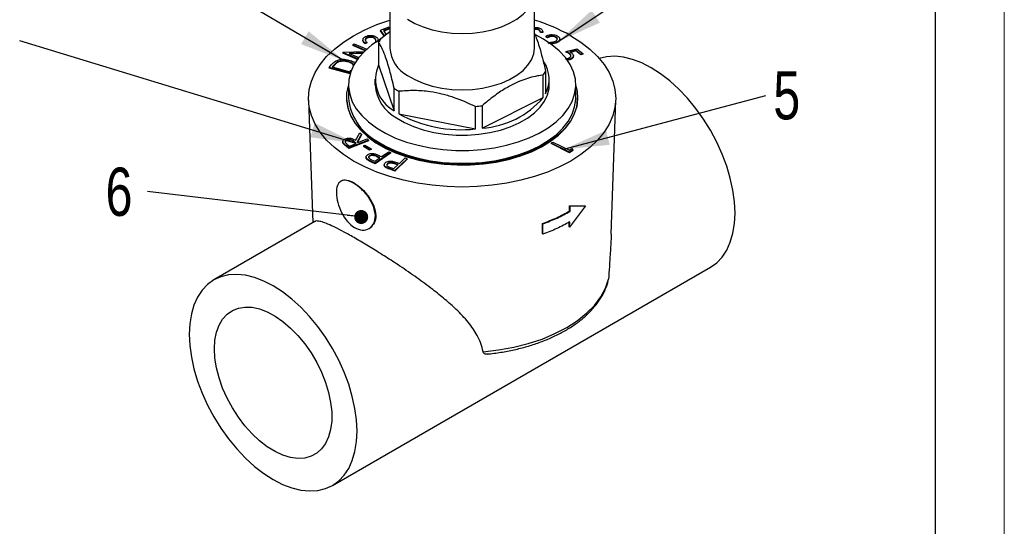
# Model space of a CAD drawing. Header units: millimetres. Extents: x 0 to 420, y 0 to 297.
# Tile 10 of 11: x 349 to 420, y 225 to 262. Entities that reach past the tile are written whole.
import ezdxf

# ---------------------------------------------------------------- set-up
doc = ezdxf.new("R2010")
doc.units = ezdxf.units.MM
doc.layers.add('ОСЕВЫЕ', color=7, linetype='Continuous')
doc.styles.add('SLDTEXTSTYLE2', font='TXT', dxfattribs={"width": 0.75})
doc.dimstyles.new('SLDDIMSTYLE1', dxfattribs={"dimtxt": 0.18, "dimasz": 3.302, "dimexe": 0, "dimexo": 0.0625, "dimgap": 0, "dimtad": 0, "dimtih": 1, "dimtoh": 1, "dimdec": 0, "dimrnd": 1e-09, "dimzin": 0, "dimdsep": 46, "dimtxsty": 'Standard', "dimsah": 1, "dimcen": 0.09, "dimadec": 0, "dimazin": 0, "dimtfac": 3.302, "dimtdec": 0, "dimtofl": 0, "dimtmove": 0, "dimatfit": 3, "dimfxl": 0, "dimfrac": 2, "dimtolj": 1, "dimtzin": 0, "dimarcsym": 0})
doc.dimstyles.new('SLDDIMSTYLE3', dxfattribs={"dimtxt": 0.18, "dimasz": 1.016, "dimexe": 0, "dimexo": 0.0625, "dimgap": 0, "dimtad": 0, "dimtih": 1, "dimtoh": 1, "dimdec": 0, "dimrnd": 1e-09, "dimzin": 0, "dimdsep": 46, "dimtxsty": 'Standard', "dimblk1": 'DOT', "dimblk2": 'DOT', "dimsah": 1, "dimcen": 0.09, "dimadec": 0, "dimazin": 0, "dimtfac": 1.016, "dimtdec": 0, "dimtofl": 0, "dimtmove": 0, "dimatfit": 3, "dimldrblk": 'DOT', "dimfxl": 0, "dimfrac": 2, "dimtolj": 1, "dimtzin": 0, "dimarcsym": 0})

# ---------------------------------------------------------------- blocks, each defined once
blk = doc.blocks.new('SW_NOTE_0_6')
at = {"color": 0, "linetype": 'Continuous', "lineweight": 0, "insert": (0.541, 1.755), "char_height": 3.5, "attachment_point": 1, "style": 'SLDTEXTSTYLE2'}
blk.add_mtext('5', dxfattribs=at)
blk = doc.blocks.new('SW_NOTE_0_7')
at = {"color": 0, "linetype": 'Continuous', "lineweight": 0, "insert": (-3.037, 1.74), "char_height": 3.5, "attachment_point": 1, "style": 'SLDTEXTSTYLE2'}
blk.add_mtext('6', dxfattribs=at)
blk = doc.blocks.new('_Dot')
at = {"color": 0, "linetype": 'ByBlock', "lineweight": -2}
blk.add_line((-0.5, 0), (-1, 0), dxfattribs=at)
at = {"color": 0, "linetype": 'ByBlock', "const_width": 0.5}
blk.add_lwpolyline([(-0.25, 0, 1), (0.25, 0, 1)], format="xyb", close=True, dxfattribs=at)

msp = doc.modelspace()

# ---------------------------------------------------------------- linework, layer by layer
at = {"color": 7, "linetype": 'Continuous', "lineweight": 25}
for p, q in [((415, 5), (415, 292)), ((375.393, 263.67), (375.393, 259.588)), ((385.893, 259.588), (385.893, 263.67)), ((374.723, 260.889), (375.352, 261.13)), ((375.013, 260.493), (374.723, 260.889)), ((374.723, 260.889), (374.723, 260.849)), ((375.393, 261.03), (374.926, 260.852)), ((375.393, 260.989), (374.95, 260.82)), ((375.352, 261.13), (375.393, 261.094)), ((386.169, 260.951), (386.169, 260.91)), ((373.445, 260.179), (373.445, 260.128)), ((373.741, 260.344), (373.741, 260.303)), ((374.262, 260.338), (374.262, 260.297)), ((374.995, 260.478), (374.723, 260.849)), ((374.749, 260.279), (375.393, 260.8)), ((374.926, 260.852), (375.116, 260.596)), ((386.5, 260.755), (386.321, 260.747)), ((386.321, 260.747), (386.321, 260.706)), ((386.5, 260.714), (386.321, 260.706)), ((386.5, 260.755), (386.5, 260.714)), ((386.84, 260.379), (386.715, 260.442)), ((386.715, 260.442), (386.715, 260.402)), ((386.84, 260.338), (386.715, 260.402)), ((386.84, 260.379), (386.84, 260.338)), ((387.424, 260.408), (387.424, 260.367)), ((387.731, 260.201), (387.731, 260.252)), ((372.71, 259.817), (372.814, 259.896)), ((373.624, 259.417), (372.71, 259.817)), ((372.71, 259.817), (372.71, 259.776)), ((373.595, 259.389), (372.71, 259.776)), ((372.814, 259.896), (373.716, 259.501)), ((373.728, 260.006), (373.605, 259.941)), ((373.728, 259.965), (373.605, 259.9)), ((373.605, 259.941), (373.605, 259.9)), ((373.728, 260.006), (373.728, 259.965)), ((374.388, 260.019), (374.388, 260.023)), ((374.584, 260.002), (374.584, 258.369)), ((387.6, 260.045), (387.6, 260.004)), ((388.17, 259.325), (388.965, 259.536)), ((388.965, 259.536), (389.398, 259.182)), ((371.988, 259.268), (372.011, 259.285)), ((371.988, 259.268), (371.988, 259.227)), ((373.065, 258.796), (371.988, 259.268)), ((373.042, 258.765), (371.988, 259.227)), ((372.011, 259.285), (373.548, 259.344)), ((373.446, 259.242), (372.435, 259.202)), ((372.435, 259.202), (373.14, 258.893)), ((373.406, 259.2), (372.52, 259.165)), ((388.17, 259.325), (388.17, 259.284)), ((388.469, 258.772), (388.228, 258.71)), ((388.46, 259.181), (388.46, 259.14)), ((388.469, 258.772), (388.469, 258.731)), ((388.907, 259.418), (388.472, 259.302)), ((388.907, 259.378), (388.523, 259.275)), ((388.721, 258.991), (388.721, 259.042)), ((389.263, 259.127), (388.907, 259.418)), ((388.907, 259.418), (388.907, 259.378)), ((389.263, 259.086), (388.907, 259.378)), ((389.398, 259.182), (389.263, 259.127)), ((389.398, 259.141), (389.263, 259.086)), ((389.263, 259.127), (389.263, 259.086)), ((389.398, 259.182), (389.398, 259.141)), ((370.993, 258.169), (371.148, 258.358)), ((372.522, 257.752), (370.993, 258.169)), ((370.993, 258.169), (370.993, 258.128)), ((372.51, 257.714), (370.993, 258.128)), ((371.271, 258.279), (371.218, 258.215)), ((371.218, 258.215), (372.494, 257.866)), ((371.271, 258.238), (371.245, 258.207)), ((371.271, 258.279), (371.271, 258.238)), ((371.547, 258.548), (371.547, 258.508)), ((372.357, 258.623), (372.357, 258.582)), ((374.584, 258.369), (375.709, 255.037)), ((388.469, 258.731), (388.254, 258.676)), ((372.494, 257.866), (372.58, 257.972)), ((374.318, 257.322), (374.318, 256.914)), ((386.537, 255.998), (386.537, 257.631)), ((386.702, 257.908), (386.702, 256.274)), ((386.968, 256.914), (386.968, 257.322)), ((372.393, 256.914), (372.393, 255.975)), ((375.709, 255.037), (375.709, 256.67)), ((388.893, 255.975), (388.893, 256.914)), ((372.255, 255.975), (372.255, 255.934)), ((376.042, 256.449), (376.042, 254.816)), ((382.101, 253.769), (386.537, 255.998)), ((389.03, 255.934), (389.03, 255.975)), ((369.495, 255.809), (369.795, 246.888)), ((381.604, 253.713), (381.604, 255.346)), ((382.101, 255.402), (382.101, 253.769)), ((391.463, 246.06), (391.791, 255.809)), ((376.042, 254.816), (381.604, 253.713)), ((372.905, 252.868), (373.215, 253.429)), ((373.337, 253.327), (373.026, 252.766)), ((373.337, 253.287), (373.041, 252.753)), ((373.215, 253.429), (373.337, 253.327)), ((373.337, 253.327), (373.337, 253.287)), ((371.982, 252.796), (371.982, 252.745)), ((372.016, 252.691), (372.016, 252.65)), ((372.416, 252.332), (372.219, 252.497)), ((372.219, 252.497), (372.219, 252.456)), ((372.416, 252.291), (372.219, 252.456)), ((372.282, 252.914), (372.282, 252.873)), ((372.284, 252.616), (372.457, 252.47)), ((373.846, 252.901), (372.416, 252.332)), ((373.846, 252.861), (372.416, 252.291)), ((372.416, 252.332), (372.416, 252.291)), ((372.457, 252.47), (372.943, 252.664)), ((372.943, 252.664), (372.776, 252.807)), ((372.776, 252.807), (372.776, 252.766)), ((372.911, 252.651), (372.776, 252.766)), ((373.026, 252.766), (373.082, 252.719)), ((373.082, 252.719), (373.747, 252.984)), ((373.486, 252.481), (373.592, 252.537)), ((373.923, 252.202), (373.486, 252.481)), ((373.486, 252.481), (373.486, 252.44)), ((373.923, 252.161), (373.486, 252.44)), ((373.592, 252.537), (374.03, 252.258)), ((373.747, 252.984), (373.846, 252.901)), ((373.846, 252.901), (373.846, 252.861)), ((387.118, 252.685), (387.231, 252.761)), ((387.118, 252.685), (387.118, 252.644)), ((388.445, 252.03), (387.118, 252.685)), ((388.445, 251.99), (387.118, 252.644)), ((387.231, 252.761), (388.428, 252.17)), ((373.672, 251.675), (373.672, 251.624)), ((374.03, 252.258), (373.923, 252.202)), ((374.03, 252.217), (373.923, 252.161)), ((373.923, 252.202), (373.923, 252.161)), ((373.924, 251.767), (373.924, 251.727)), ((374.03, 252.258), (374.03, 252.217)), ((374.295, 251.363), (374.678, 251.625)), ((375.446, 251.993), (374.319, 251.223)), ((375.446, 251.952), (374.319, 251.182)), ((374.678, 251.625), (374.455, 251.736)), ((374.455, 251.736), (374.455, 251.696)), ((374.644, 251.601), (374.455, 251.696)), ((374.693, 251.746), (374.788, 251.7)), ((374.788, 251.7), (375.313, 252.058)), ((375.313, 252.058), (375.446, 251.993)), ((375.446, 251.993), (375.446, 251.952)), ((376.09, 251.206), (376.51, 251.605)), ((376.51, 251.605), (376.659, 251.553)), ((388.428, 252.17), (388.606, 252.291)), ((388.669, 252.181), (388.445, 252.03)), ((388.669, 252.14), (388.445, 251.99)), ((388.445, 252.03), (388.445, 251.99)), ((388.606, 252.291), (388.669, 252.181)), ((388.669, 252.181), (388.669, 252.14)), ((373.761, 251.515), (373.761, 251.474)), ((374.319, 251.223), (374.053, 251.353)), ((374.053, 251.353), (374.053, 251.312)), ((374.319, 251.182), (374.053, 251.312)), ((374.059, 251.478), (374.295, 251.363)), ((374.319, 251.223), (374.319, 251.182)), ((374.993, 251.118), (374.993, 251.067)), ((375.127, 250.932), (375.127, 250.891)), ((375.219, 251.195), (375.219, 251.154)), ((375.43, 250.922), (375.693, 250.83)), ((375.693, 250.83), (376.001, 251.122)), ((376.001, 251.122), (375.751, 251.212)), ((375.751, 251.212), (375.751, 251.171)), ((375.97, 251.092), (375.751, 251.171)), ((376.659, 251.553), (375.754, 250.694)), ((376.659, 251.512), (375.754, 250.653)), ((375.983, 251.243), (376.09, 251.206)), ((376.659, 251.553), (376.659, 251.512)), ((375.754, 250.694), (375.458, 250.798)), ((375.458, 250.798), (375.458, 250.757)), ((375.754, 250.653), (375.458, 250.757)), ((375.754, 250.694), (375.754, 250.653)), ((388.438, 247.747), (388.447, 248.129)), ((388.447, 248.129), (389.565, 248.14)), ((388.447, 248.129), (388.482, 248.107)), ((389.606, 248.122), (388.448, 246.579)), ((388.474, 247.725), (388.482, 248.107)), ((388.482, 248.107), (389.606, 248.122)), ((389.565, 248.14), (389.606, 248.122)), ((388.438, 247.747), (388.474, 247.725)), ((369.954, 246.98), (362.619, 242.746)), ((386.468, 246.088), (386.485, 246.851)), ((386.485, 246.851), (386.511, 246.826)), ((386.494, 246.062), (386.511, 246.826)), ((388.413, 246.601), (388.422, 246.983)), ((388.413, 246.601), (388.448, 246.579)), ((388.448, 246.579), (388.457, 246.961)), ((386.468, 246.088), (386.494, 246.062)), ((371.231, 227.828), (398.667, 243.666))]:
    msp.add_line(p, q, dxfattribs=at)
at = {"color": 7, "linetype": 'Continuous', "lineweight": 25, "flags": 128}
for points in [[(376.683, 261.681), (377.214, 261.376), (377.814, 261.117), (378.472, 260.911), (379.175, 260.761), (379.907, 260.67), (380.654, 260.64), (381.401, 260.671), (382.133, 260.764), (382.834, 260.916), (383.491, 261.124), (384.09, 261.384), (384.618, 261.691), (385.066, 262.037), (385.423, 262.417), (385.684, 262.823), (385.841, 263.246), (385.893, 263.677), (385.838, 264.108), (385.677, 264.531), (385.414, 264.935), (385.053, 265.314), (384.947, 265.406)], [(388.527, 260.485), (389.262, 260.017), (389.914, 259.51), (390.476, 258.968), (390.944, 258.397), (391.313, 257.802), (391.579, 257.189), (391.739, 256.565), (391.793, 255.934), (391.739, 255.303), (391.579, 254.678), (391.313, 254.065), (390.944, 253.47), (390.476, 252.899), (389.914, 252.358), (389.262, 251.85), (388.527, 251.382), (387.716, 250.958), (386.838, 250.582), (385.899, 250.257), (384.91, 249.987), (383.88, 249.774), (382.818, 249.621), (381.736, 249.528), (380.643, 249.497), (379.55, 249.528), (378.468, 249.621), (377.406, 249.774), (376.376, 249.987), (375.387, 250.257), (374.448, 250.582), (373.57, 250.958), (372.759, 251.382), (372.024, 251.85), (371.372, 252.358), (370.81, 252.899), (370.342, 253.47), (369.973, 254.065), (369.707, 254.678), (369.547, 255.303), (369.493, 255.934), (369.547, 256.565), (369.707, 257.189), (369.973, 257.802), (370.342, 258.397), (370.81, 258.968), (371.372, 259.51), (372.024, 260.017), (372.759, 260.485), (373.57, 260.909), (374.448, 261.286), (375.387, 261.61), (375.393, 261.612)], [(374.713, 260.224), (374.099, 259.814), (373.569, 259.364), (373.131, 258.883), (372.791, 258.375), (372.554, 257.849), (372.422, 257.311), (372.397, 256.767), (372.48, 256.226), (372.669, 255.693), (372.962, 255.176), (373.355, 254.682), (373.843, 254.217), (374.42, 253.787)], [(374.42, 253.787), (375.078, 253.398), (375.808, 253.054), (376.602, 252.761), (377.448, 252.523), (378.336, 252.341), (379.254, 252.219), (380.19, 252.158), (381.132, 252.159), (382.067, 252.222), (382.984, 252.347), (383.871, 252.531), (384.715, 252.772), (385.507, 253.067), (386.235, 253.412), (386.89, 253.802), (387.463, 254.234), (387.948, 254.7), (388.337, 255.195), (388.626, 255.713), (388.812, 256.246), (388.89, 256.788), (388.861, 257.331), (388.725, 257.869), (388.484, 258.395), (388.14, 258.901), (387.699, 259.382), (387.165, 259.83), (386.547, 260.24), (385.975, 260.548)], [(376.683, 257.598), (377.214, 257.293), (377.814, 257.035), (378.472, 256.828), (379.175, 256.678), (379.907, 256.587), (380.654, 256.557), (381.401, 256.589), (382.133, 256.682), (382.834, 256.834), (383.491, 257.042), (384.09, 257.302), (384.618, 257.608), (385.066, 257.955), (385.423, 258.335), (385.684, 258.74), (385.841, 259.163), (385.893, 259.588)], [(400.451, 247.609), (400.413, 248.419), (400.298, 249.262), (400.109, 250.129), (399.848, 251.009), (399.517, 251.89), (399.122, 252.761), (398.667, 253.612), (398.158, 254.431), (397.601, 255.209), (397.003, 255.936), (396.372, 256.602), (395.716, 257.199), (395.043, 257.72), (394.361, 258.157), (393.679, 258.507), (393.006, 258.763), (392.349, 258.924), (391.719, 258.986), (391.121, 258.95), (390.602, 258.828)], [(388.893, 256.848), (388.989, 256.458), (389.03, 255.905), (388.961, 255.354), (388.785, 254.811), (388.502, 254.282), (388.116, 253.776), (387.634, 253.299), (387.06, 252.856), (386.402, 252.454), (385.669, 252.098), (384.871, 251.793), (384.018, 251.542), (383.121, 251.349), (382.191, 251.216), (381.241, 251.145), (380.284, 251.137), (379.331, 251.192), (378.395, 251.31), (377.489, 251.488), (376.623, 251.725), (375.81, 252.017), (375.06, 252.361), (374.383, 252.752), (373.788, 253.185), (373.281, 253.654), (372.871, 254.154), (372.562, 254.677), (372.359, 255.217), (372.263, 255.767), (372.277, 256.32), (372.393, 256.848)], [(375.872, 254.516), (376.455, 254.177), (377.109, 253.885), (377.824, 253.645), (378.587, 253.46), (379.386, 253.335), (380.205, 253.271), (381.033, 253.269), (381.853, 253.33), (382.653, 253.452), (383.419, 253.633), (384.137, 253.87), (384.795, 254.159), (385.383, 254.496), (385.889, 254.873), (386.305, 255.286), (386.625, 255.727), (386.842, 256.188), (386.953, 256.661), (386.968, 256.914)], [(372.255, 255.934), (372.263, 255.726), (372.359, 255.176), (372.562, 254.636), (372.871, 254.113), (373.281, 253.613), (373.788, 253.144), (374.383, 252.711), (375.06, 252.32), (375.81, 251.976), (376.623, 251.684), (377.489, 251.447), (378.395, 251.269), (379.331, 251.151), (380.284, 251.096), (381.241, 251.104), (382.191, 251.175), (383.121, 251.308), (384.018, 251.501), (384.871, 251.752), (385.669, 252.057), (386.402, 252.414), (387.06, 252.815), (387.634, 253.258), (388.116, 253.735), (388.502, 254.242), (388.785, 254.77), (388.961, 255.313), (389.03, 255.865), (389.03, 255.934)], [(374.42, 252.848), (375.078, 252.459), (375.808, 252.115), (376.602, 251.822), (377.448, 251.584), (378.336, 251.402), (379.254, 251.28), (380.19, 251.219), (381.132, 251.22), (382.067, 251.283), (382.984, 251.408), (383.871, 251.592), (384.715, 251.833), (385.507, 252.128), (386.235, 252.473), (386.89, 252.863), (387.463, 253.295), (387.948, 253.761), (388.337, 254.256), (388.626, 254.774), (388.812, 255.307), (388.89, 255.849), (388.893, 255.975)], [(398.667, 243.666), (398.667, 243.666), (399.122, 243.992), (399.517, 244.407), (399.848, 244.906), (400.109, 245.484), (400.298, 246.133), (400.413, 246.844), (400.451, 247.609)], [(373.015, 231.771), (372.977, 232.581), (372.862, 233.424), (372.673, 234.291), (372.412, 235.17), (372.082, 236.051), (371.686, 236.923), (371.231, 237.773), (370.722, 238.593), (370.165, 239.371), (369.567, 240.097), (368.937, 240.763), (368.28, 241.361), (367.607, 241.881), (366.925, 242.319), (366.243, 242.669), (365.57, 242.925), (364.914, 243.086), (364.283, 243.148), (363.685, 243.112), (363.128, 242.977), (362.619, 242.745), (362.164, 242.42), (361.769, 242.005), (361.438, 241.505), (361.177, 240.928), (360.988, 240.279), (360.873, 239.568), (360.835, 238.802), (360.873, 237.993), (360.988, 237.149), (361.177, 236.282), (361.438, 235.403), (361.769, 234.522), (362.164, 233.651), (362.619, 232.8), (363.128, 231.98), (363.685, 231.203), (364.283, 230.476), (364.914, 229.81), (365.57, 229.213), (366.243, 228.692), (366.925, 228.254), (367.607, 227.905), (368.28, 227.648), (368.937, 227.488), (369.567, 227.425), (370.165, 227.462), (370.722, 227.597), (371.231, 227.828), (371.686, 228.153), (372.082, 228.568), (372.412, 229.068), (372.673, 229.646), (372.862, 230.294), (372.977, 231.006), (373.015, 231.771)], [(382.166, 237.538), (383.294, 237.667), (384.392, 237.865), (385.447, 238.13), (386.447, 238.459), (387.38, 238.847), (388.236, 239.291), (389.005, 239.785), (389.678, 240.324), (390.247, 240.901), (390.705, 241.51), (391.049, 242.144), (391.273, 242.795)], [(362.665, 237.746), (362.703, 238.38), (362.816, 238.959), (363.003, 239.472), (363.26, 239.91), (363.582, 240.266), (363.963, 240.533), (364.398, 240.706), (364.878, 240.783), (365.394, 240.762), (365.937, 240.642), (366.499, 240.428), (367.067, 240.121), (367.634, 239.729), (368.187, 239.257), (368.718, 238.714), (369.218, 238.11), (369.676, 237.456), (370.085, 236.763), (370.438, 236.043), (370.728, 235.31), (370.95, 234.577), (371.1, 233.856), (371.176, 233.161), (371.176, 232.504), (371.1, 231.897), (370.95, 231.35), (370.728, 230.873), (370.438, 230.475), (370.085, 230.163), (369.676, 229.942), (369.218, 229.817), (368.718, 229.789), (368.187, 229.859), (367.634, 230.027), (367.067, 230.288), (366.499, 230.638), (365.937, 231.071), (365.394, 231.58), (364.878, 232.154), (364.398, 232.785), (363.963, 233.46), (363.582, 234.168), (363.26, 234.896), (363.003, 235.63), (362.816, 236.359), (362.703, 237.068), (362.665, 237.746)]]:
    msp.add_lwpolyline(points, dxfattribs=at)
at = {"color": 7, "linetype": 'Continuous', "lineweight": 25}
for centre, radius, start, end in [((382.088, 249.078), 13.099, 60.55628, 73.11451), ((377.078, 258.705), 2.811, 145.94759, 152.51842), ((377.834, 259.757), 2.447, 183.9726, 241.93223), ((376.93, 257.305), 2.576, 155.6096, 241.7153), ((384.698, 257.325), 2.263, 332.34018, 33.81391), ((384.208, 259.205), 2.811, 325.94759, 332.51842), ((377.295, 257.141), 2.985, 184.36798, 241.53685), ((378.834, 261.02), 5.356, 234.30529, 238.58051), ((376.347, 256.317), 3.969, 184.95522, 240.94961), ((381.681, 260.134), 6.379, 273.77644, 319.57474), ((380.672, 265.859), 10.554, 275.06228, 277.782), ((380.566, 263.052), 9.396, 241.21808, 276.33803)]:
    msp.add_arc(centre, radius, start, end, dxfattribs=at)
for points, knots in [([(385.893, 261.059), (385.926, 261.067), (386.005, 261.086), (386.142, 261.075), (386.228, 261.05), (386.27, 261.037)], [0, 0, 0, 0, 0.271531, 0.635711, 1, 1, 1, 1]), ([(386.169, 260.951), (386.139, 260.96), (386.078, 260.979), (385.981, 260.975), (385.916, 260.962), (385.896, 260.949), (385.893, 260.947)], [0, 0, 0, 0, 0.3438, 0.68675, 0.957024, 1, 1, 1, 1]), ([(386.169, 260.91), (386.139, 260.919), (386.078, 260.938), (385.981, 260.934), (385.916, 260.921), (385.896, 260.908), (385.893, 260.906)], [0, 0, 0, 0, 0.3438, 0.68675, 0.957024, 1, 1, 1, 1]), ([(386.321, 260.747), (386.316, 260.79), (386.308, 260.851), (386.24, 260.92), (386.193, 260.94), (386.169, 260.951)], [0, 0, 0, 0, 0.55984, 0.779875, 1, 1, 1, 1]), ([(386.321, 260.706), (386.316, 260.75), (386.308, 260.81), (386.24, 260.879), (386.193, 260.9), (386.169, 260.91)], [0, 0, 0, 0, 0.55984, 0.779875, 1, 1, 1, 1]), ([(386.27, 261.037), (386.312, 261.018), (386.395, 260.98), (386.481, 260.88), (386.493, 260.802), (386.5, 260.755)], [0, 0, 0, 0, 0.27977, 0.559547, 1, 1, 1, 1]), ([(373.605, 259.941), (373.554, 259.982), (373.453, 260.063), (373.433, 260.206), (373.497, 260.332), (373.589, 260.389), (373.636, 260.418)], [0, 0, 0, 0, 0.2799953, 0.5594534, 0.7796287, 1, 1, 1, 1]), ([(373.741, 260.344), (373.7, 260.317), (373.619, 260.264), (373.6, 260.161), (373.645, 260.074), (373.7, 260.029), (373.728, 260.006)], [0, 0, 0, 0, 0.279433, 0.558598, 0.77902, 1, 1, 1, 1]), ([(373.741, 260.303), (373.698, 260.276), (373.623, 260.229), (373.619, 260.166), (373.618, 260.139)], [0, 0, 0, 0, 0.56738, 1, 1, 1, 1]), ([(373.636, 260.418), (373.699, 260.446), (373.824, 260.501), (374.05, 260.509), (374.247, 260.477), (374.338, 260.429), (374.384, 260.405)], [0, 0, 0, 0, 0.27997, 0.559275, 0.779665, 1, 1, 1, 1]), ([(374.262, 260.338), (374.22, 260.358), (374.136, 260.399), (373.98, 260.408), (373.842, 260.39), (373.775, 260.359), (373.741, 260.344)], [0, 0, 0, 0, 0.279221, 0.55901, 0.779358, 1, 1, 1, 1]), ([(374.262, 260.297), (374.22, 260.317), (374.136, 260.358), (373.98, 260.367), (373.842, 260.349), (373.775, 260.318), (373.741, 260.303)], [0, 0, 0, 0, 0.279221, 0.55901, 0.779358, 1, 1, 1, 1]), ([(374.385, 260.018), (374.387, 260.075), (374.388, 260.16), (374.348, 260.272), (374.29, 260.316), (374.262, 260.338)], [0, 0, 0, 0, 0.511636, 0.755924, 1, 1, 1, 1]), ([(374.385, 259.977), (374.387, 260.034), (374.388, 260.119), (374.348, 260.231), (374.29, 260.275), (374.262, 260.297)], [0, 0, 0, 0, 0.511636, 0.755924, 1, 1, 1, 1]), ([(374.384, 260.405), (374.426, 260.373), (374.509, 260.309), (374.55, 260.166), (374.551, 260.064), (374.552, 260.002)], [0, 0, 0, 0, 0.279278, 0.559144, 1, 1, 1, 1]), ([(385.897, 260.634), (385.954, 260.497), (386.068, 260.222), (386.261, 259.638), (386.475, 258.878), (386.626, 258.233), (386.702, 257.908)], [0, 0, 0, 0, 0.210015, 0.41999, 0.707382, 1, 1, 1, 1]), ([(386.715, 260.442), (386.78, 260.476), (386.909, 260.543), (387.154, 260.57), (387.377, 260.547), (387.486, 260.5), (387.541, 260.476)], [0, 0, 0, 0, 0.280012, 0.559493, 0.779654, 1, 1, 1, 1]), ([(387.424, 260.408), (387.374, 260.429), (387.273, 260.469), (387.094, 260.469), (386.948, 260.434), (386.876, 260.397), (386.84, 260.379)], [0, 0, 0, 0, 0.279431, 0.558629, 0.779062, 1, 1, 1, 1]), ([(387.424, 260.367), (387.374, 260.388), (387.273, 260.429), (387.094, 260.428), (386.948, 260.393), (386.876, 260.356), (386.84, 260.338)], [0, 0, 0, 0, 0.279431, 0.558629, 0.779062, 1, 1, 1, 1]), ([(387.47, 260.108), (387.5, 260.134), (387.562, 260.187), (387.559, 260.278), (387.513, 260.355), (387.454, 260.39), (387.424, 260.408)], [0, 0, 0, 0, 0.279233, 0.559123, 0.779435, 1, 1, 1, 1]), ([(387.548, 260.2), (387.55, 260.214), (387.555, 260.253), (387.512, 260.314), (387.453, 260.35), (387.424, 260.367)], [0, 0, 0, 0, 0.2240552, 0.6118049, 1, 1, 1, 1]), ([(387.541, 260.476), (387.595, 260.443), (387.704, 260.377), (387.743, 260.248), (387.709, 260.132), (387.636, 260.074), (387.6, 260.045)], [0, 0, 0, 0, 0.279995, 0.559282, 0.7796, 1, 1, 1, 1]), ([(387.728, 260.206), (387.729, 260.203), (387.743, 260.166), (387.704, 260.09), (387.635, 260.033), (387.6, 260.004)], [0, 0, 0, 0, 0.037257, 0.51854, 1, 1, 1, 1]), ([(373.605, 259.9), (373.551, 259.941), (373.46, 260.011), (373.458, 260.097), (373.457, 260.133)], [0, 0, 0, 0, 0.582954, 1, 1, 1, 1]), ([(375.709, 256.67), (375.603, 257.117), (375.442, 257.797), (375.218, 258.556), (375.025, 259.121), (374.811, 259.625), (374.66, 259.876), (374.584, 260.002)], [0, 0, 0, 0, 0.288072, 0.437588, 0.587075, 0.791677, 1, 1, 1, 1]), ([(386.868, 259.997), (386.988, 260.003), (387.155, 260.012), (387.365, 260.051), (387.435, 260.089), (387.47, 260.108)], [0, 0, 0, 0, 0.560703, 0.7804548, 1, 1, 1, 1]), ([(387.6, 260.045), (387.549, 260.018), (387.447, 259.963), (387.205, 259.924), (387.03, 259.912), (386.923, 259.905)], [0, 0, 0, 0, 0.279314, 0.559146, 1, 1, 1, 1]), ([(387.6, 260.004), (387.549, 259.977), (387.447, 259.922), (387.245, 259.889), (387.111, 259.879), (387.044, 259.875)], [0, 0, 0, 0, 0.335325, 0.671272, 1, 1, 1, 1]), ([(371.448, 258.639), (371.524, 258.676), (371.678, 258.749), (372.038, 258.793), (372.282, 258.745), (372.431, 258.716)], [0, 0, 0, 0, 0.280469, 0.560931, 1, 1, 1, 1]), ([(388.152, 258.811), (388.182, 258.812), (388.261, 258.817), (388.329, 258.842), (388.372, 258.858)], [0, 0, 0, 0, 0.3670388, 1, 1, 1, 1]), ([(388.46, 259.181), (388.412, 259.212), (388.327, 259.268), (388.218, 259.308), (388.17, 259.325)], [0, 0, 0, 0, 0.5593118, 1, 1, 1, 1]), ([(388.46, 259.14), (388.412, 259.171), (388.327, 259.227), (388.218, 259.267), (388.17, 259.284)], [0, 0, 0, 0, 0.5593118, 1, 1, 1, 1]), ([(388.372, 258.858), (388.418, 258.881), (388.509, 258.926), (388.556, 259.023), (388.534, 259.112), (388.485, 259.158), (388.46, 259.181)], [0, 0, 0, 0, 0.2799, 0.559004, 0.779165, 1, 1, 1, 1]), ([(388.543, 259), (388.54, 259.024), (388.533, 259.074), (388.486, 259.117), (388.46, 259.14)], [0, 0, 0, 0, 0.461785, 1, 1, 1, 1]), ([(388.616, 259.216), (388.657, 259.175), (388.737, 259.091), (388.716, 258.953), (388.62, 258.843), (388.519, 258.795), (388.469, 258.772)], [0, 0, 0, 0, 0.27964, 0.559044, 0.779333, 1, 1, 1, 1]), ([(388.708, 258.997), (388.709, 258.966), (388.711, 258.898), (388.618, 258.802), (388.518, 258.754), (388.469, 258.731)], [0, 0, 0, 0, 0.291123, 0.645258, 1, 1, 1, 1]), ([(388.472, 259.302), (388.501, 259.287), (388.555, 259.262), (388.597, 259.23), (388.616, 259.216)], [0, 0, 0, 0, 0.5600436, 1, 1, 1, 1]), ([(371.148, 258.358), (371.194, 258.414), (371.276, 258.514), (371.395, 258.601), (371.448, 258.639)], [0, 0, 0, 0, 0.560426, 1, 1, 1, 1]), ([(371.547, 258.548), (371.488, 258.501), (371.382, 258.415), (371.305, 258.321), (371.271, 258.279)], [0, 0, 0, 0, 0.559536, 1, 1, 1, 1]), ([(371.547, 258.508), (371.488, 258.46), (371.382, 258.375), (371.305, 258.28), (371.271, 258.238)], [0, 0, 0, 0, 0.559536, 1, 1, 1, 1]), ([(372.357, 258.623), (372.28, 258.64), (372.126, 258.675), (371.89, 258.67), (371.688, 258.626), (371.594, 258.574), (371.547, 258.548)], [0, 0, 0, 0, 0.280214, 0.559847, 0.779842, 1, 1, 1, 1]), ([(372.357, 258.582), (372.28, 258.6), (372.126, 258.635), (371.89, 258.63), (371.688, 258.585), (371.594, 258.534), (371.547, 258.508)], [0, 0, 0, 0, 0.280214, 0.559847, 0.779842, 1, 1, 1, 1]), ([(372.749, 258.289), (372.75, 258.318), (372.751, 258.392), (372.63, 258.526), (372.461, 258.586), (372.357, 258.623)], [0, 0, 0, 0, 0.205969, 0.515469, 1, 1, 1, 1]), ([(372.749, 258.248), (372.75, 258.278), (372.751, 258.352), (372.63, 258.485), (372.461, 258.545), (372.357, 258.582)], [0, 0, 0, 0, 0.205969, 0.515469, 1, 1, 1, 1]), ([(372.431, 258.716), (372.552, 258.678), (372.744, 258.617), (372.825, 258.502), (372.856, 258.459)], [0, 0, 0, 0, 0.626689, 1, 1, 1, 1]), ([(386.537, 257.631), (386.393, 257.608), (385.882, 257.528), (384.962, 257.269), (383.888, 256.741), (382.926, 256.091), (382.378, 255.633), (382.101, 255.402)], [0, 0, 0, 0, 0.100499, 0.355834, 0.619539, 0.808374, 1, 1, 1, 1]), ([(381.604, 255.346), (381.08, 255.583), (380.285, 255.944), (379.177, 256.259), (378.224, 256.442), (377.166, 256.522), (376.419, 256.474), (376.042, 256.449)], [0, 0, 0, 0, 0.288072, 0.437588, 0.587075, 0.791677, 1, 1, 1, 1]), ([(372.179, 253), (372.226, 253.015), (372.319, 253.046), (372.485, 253.055), (372.714, 253.013), (372.826, 252.928), (372.905, 252.868)], [0, 0, 0, 0, 0.187205, 0.374133, 0.561037, 1, 1, 1, 1]), ([(372.016, 252.65), (371.995, 252.682), (371.972, 252.715), (371.983, 252.749), (371.983, 252.75)], [0, 0, 0, 0, 0.954688, 1, 1, 1, 1]), ([(372.016, 252.691), (372, 252.722), (371.968, 252.786), (371.999, 252.878), (372.073, 252.952), (372.144, 252.984), (372.179, 253)], [0, 0, 0, 0, 0.279856, 0.559457, 0.779541, 1, 1, 1, 1]), ([(372.219, 252.497), (372.177, 252.531), (372.103, 252.594), (372.043, 252.661), (372.016, 252.691)], [0, 0, 0, 0, 0.560236, 1, 1, 1, 1]), ([(372.219, 252.456), (372.177, 252.491), (372.103, 252.553), (372.043, 252.62), (372.016, 252.65)], [0, 0, 0, 0, 0.560236, 1, 1, 1, 1]), ([(372.282, 252.914), (372.245, 252.894), (372.19, 252.865), (372.159, 252.81), (372.151, 252.725), (372.225, 252.664), (372.284, 252.616)], [0, 0, 0, 0, 0.249372, 0.375156, 0.500944, 1, 1, 1, 1]), ([(372.282, 252.873), (372.245, 252.853), (372.191, 252.824), (372.16, 252.773), (372.16, 252.749), (372.16, 252.739)], [0, 0, 0, 0, 0.535991, 0.806346, 1, 1, 1, 1]), ([(372.776, 252.807), (372.716, 252.856), (372.641, 252.917), (372.497, 252.945), (372.395, 252.947), (372.327, 252.927), (372.282, 252.914)], [0, 0, 0, 0, 0.498947, 0.624651, 0.750404, 1, 1, 1, 1]), ([(372.776, 252.766), (372.716, 252.815), (372.641, 252.876), (372.497, 252.904), (372.395, 252.906), (372.327, 252.886), (372.282, 252.873)], [0, 0, 0, 0, 0.498947, 0.624651, 0.750404, 1, 1, 1, 1]), ([(373.761, 251.515), (373.733, 251.543), (373.676, 251.599), (373.665, 251.692), (373.706, 251.773), (373.759, 251.814), (373.786, 251.835)], [0, 0, 0, 0, 0.279832, 0.559443, 0.779506, 1, 1, 1, 1]), ([(373.761, 251.474), (373.731, 251.502), (373.679, 251.55), (373.679, 251.606), (373.679, 251.63)], [0, 0, 0, 0, 0.583223, 1, 1, 1, 1]), ([(373.786, 251.835), (373.826, 251.858), (373.906, 251.906), (374.063, 251.935), (374.211, 251.93), (374.294, 251.91), (374.336, 251.899)], [0, 0, 0, 0, 0.280096, 0.559225, 0.779475, 1, 1, 1, 1]), ([(373.924, 251.767), (373.903, 251.75), (373.861, 251.714), (373.846, 251.649), (373.892, 251.557), (373.99, 251.511), (374.059, 251.478)], [0, 0, 0, 0, 0.186778, 0.373477, 0.559925, 1, 1, 1, 1]), ([(373.924, 251.727), (373.902, 251.709), (373.862, 251.676), (373.858, 251.636), (373.856, 251.617)], [0, 0, 0, 0, 0.537628, 1, 1, 1, 1]), ([(374.455, 251.736), (374.374, 251.776), (374.273, 251.825), (374.12, 251.83), (374.019, 251.817), (373.962, 251.787), (373.924, 251.767)], [0, 0, 0, 0, 0.499059, 0.624768, 0.750518, 1, 1, 1, 1]), ([(374.455, 251.696), (374.374, 251.735), (374.273, 251.784), (374.12, 251.789), (374.019, 251.777), (373.962, 251.747), (373.924, 251.727)], [0, 0, 0, 0, 0.499059, 0.624768, 0.750518, 1, 1, 1, 1]), ([(374.336, 251.899), (374.405, 251.873), (374.53, 251.826), (374.643, 251.771), (374.693, 251.746)], [0, 0, 0, 0, 0.559679, 1, 1, 1, 1]), ([(374.053, 251.353), (373.995, 251.381), (373.891, 251.431), (373.801, 251.489), (373.761, 251.515)], [0, 0, 0, 0, 0.560275, 1, 1, 1, 1]), ([(374.053, 251.312), (373.995, 251.34), (373.891, 251.39), (373.801, 251.448), (373.761, 251.474)], [0, 0, 0, 0, 0.560275, 1, 1, 1, 1]), ([(375.127, 250.891), (375.093, 250.916), (375.023, 250.966), (374.985, 251.035), (374.994, 251.069), (374.995, 251.072)], [0, 0, 0, 0, 0.480283, 0.960195, 1, 1, 1, 1]), ([(375.127, 250.932), (375.091, 250.957), (375.02, 251.007), (374.985, 251.098), (375.003, 251.182), (375.045, 251.227), (375.066, 251.249)], [0, 0, 0, 0, 0.279834, 0.559453, 0.77954, 1, 1, 1, 1]), ([(375.066, 251.249), (375.099, 251.276), (375.165, 251.33), (375.312, 251.373), (375.46, 251.381), (375.547, 251.368), (375.59, 251.362)], [0, 0, 0, 0, 0.280098, 0.559334, 0.779511, 1, 1, 1, 1]), ([(375.458, 250.798), (375.393, 250.821), (375.277, 250.861), (375.173, 250.91), (375.127, 250.932)], [0, 0, 0, 0, 0.560266, 1, 1, 1, 1]), ([(375.458, 250.757), (375.393, 250.78), (375.277, 250.82), (375.173, 250.869), (375.127, 250.891)], [0, 0, 0, 0, 0.560266, 1, 1, 1, 1]), ([(375.219, 251.195), (375.203, 251.176), (375.172, 251.137), (375.175, 251.072), (375.244, 250.985), (375.353, 250.948), (375.43, 250.922)], [0, 0, 0, 0, 0.186675, 0.373447, 0.559848, 1, 1, 1, 1]), ([(375.219, 251.154), (375.202, 251.135), (375.176, 251.107), (375.18, 251.076), (375.181, 251.066)], [0, 0, 0, 0, 0.681206, 1, 1, 1, 1]), ([(375.751, 251.212), (375.661, 251.243), (375.549, 251.283), (375.396, 251.274), (375.3, 251.253), (375.252, 251.218), (375.219, 251.195)], [0, 0, 0, 0, 0.499179, 0.624921, 0.750649, 1, 1, 1, 1]), ([(375.751, 251.171), (375.661, 251.202), (375.549, 251.242), (375.396, 251.233), (375.3, 251.212), (375.252, 251.177), (375.219, 251.154)], [0, 0, 0, 0, 0.499179, 0.624921, 0.750649, 1, 1, 1, 1]), ([(375.59, 251.362), (375.666, 251.342), (375.801, 251.307), (375.928, 251.263), (375.983, 251.243)], [0, 0, 0, 0, 0.559676, 1, 1, 1, 1]), ([(374.343, 247.421), (374.323, 247.22), (374.283, 246.818), (373.918, 246.438), (373.409, 246.321), (372.833, 246.505), (372.294, 246.965), (371.865, 247.625), (371.589, 248.371), (371.485, 249.08), (371.559, 249.636), (371.808, 249.961), (372.22, 250.016), (372.754, 249.807), (373.336, 249.372), (373.862, 248.774), (374.252, 248.083), (374.313, 247.642), (374.343, 247.421)], [0, 0, 0, 0, 0.062371, 0.124814, 0.187372, 0.25, 0.312628, 0.375186, 0.437629, 0.5, 0.562371, 0.624819, 0.687371, 0.75, 0.812629, 0.87518, 0.937629, 1, 1, 1, 1]), ([(371.863, 249.92), (371.867, 249.925), (371.951, 250.038), (372.269, 250.018), (372.786, 249.833), (373.369, 249.393), (373.895, 248.798), (374.271, 248.111), (374.411, 247.435), (374.322, 246.877), (374.1, 246.68), (374.005, 246.594)], [0, 0, 0, 0, 0.005957, 0.133981, 0.2619983, 0.3900158, 0.5180393, 0.6460794, 0.7741159, 0.9021537, 1, 1, 1, 1]), ([(371.908, 249.952), (371.901, 249.949), (371.887, 249.942), (371.873, 249.936), (371.866, 249.932)], [0, 0, 0, 0, 0.499998, 1, 1, 1, 1]), ([(386.485, 246.851), (386.834, 246.984), (387.529, 247.249), (388.136, 247.581), (388.438, 247.747)], [0, 0, 0, 0, 0.501905, 1, 1, 1, 1]), ([(386.511, 246.826), (386.862, 246.959), (387.56, 247.226), (388.17, 247.559), (388.474, 247.725)], [0, 0, 0, 0, 0.501905, 1, 1, 1, 1]), ([(382.166, 237.538), (382.119, 237.737), (382.025, 238.138), (381.684, 238.861), (381.104, 239.695), (380.285, 240.557), (379.406, 241.341), (378.452, 242.106), (377.353, 242.915), (376.198, 243.708), (375.089, 244.431), (374.076, 245.065), (373.111, 245.643), (372.276, 246.119), (371.574, 246.493), (371.007, 246.765), (370.546, 246.951), (370.196, 247.026), (369.999, 247.045), (369.959, 246.978), (369.957, 246.975)], [0, 0, 0, 0, 0.036893, 0.07443, 0.14213, 0.21167, 0.268264, 0.325541, 0.395281, 0.466715, 0.525505, 0.585898, 0.644754, 0.705694, 0.759243, 0.8142, 0.870949, 0.928879, 0.99643, 1, 1, 1, 1]), ([(388.457, 246.961), (388.153, 246.795), (387.543, 246.461), (386.844, 246.196), (386.494, 246.062)], [0, 0, 0, 0, 0.499035, 1, 1, 1, 1]), ([(373.994, 246.55), (373.999, 246.554), (374.008, 246.561), (374.017, 246.569), (374.022, 246.573)], [0, 0, 0, 0, 0.500002, 1, 1, 1, 1]), ([(391.462, 246.061), (391.462, 246.041), (391.461, 245.642), (391.402, 244.855), (391.332, 243.766), (391.292, 243.103), (391.273, 242.795)], [0, 0, 0, 0, 0.017347, 0.355584, 0.700525, 1, 1, 1, 1]), ([(382.449, 237.367), (382.494, 237.371), (382.873, 237.405), (383.575, 237.507), (384.539, 237.696), (385.468, 237.94), (386.355, 238.234), (387.193, 238.578), (387.973, 238.97), (388.689, 239.405), (389.334, 239.881), (389.901, 240.395), (390.384, 240.942), (390.778, 241.516), (391.069, 242.099), (391.208, 242.502), (391.257, 242.702), (391.259, 242.71)], [0, 0, 0, 0, 0.010298, 0.086483, 0.162733, 0.23905, 0.315451, 0.391952, 0.468561, 0.54527, 0.622051, 0.698805, 0.775379, 0.851565, 0.927123, 0.997019, 1, 1, 1, 1]), ([(382.449, 237.367), (382.407, 237.365), (382.318, 237.36), (382.222, 237.411), (382.178, 237.486), (382.168, 237.528), (382.166, 237.538)], [0, 0, 0, 0, 0.335159, 0.711634, 0.928228, 1, 1, 1, 1])]:
    msp.add_open_spline(points, degree=3, knots=knots, dxfattribs=at)
at = {"layer": 'ОСЕВЫЕ', "lineweight": 18}
msp.add_line((420, 297), (420, 0), dxfattribs=at)

# ---------------------------------------------------------------- block references
at = {"color": 7, "linetype": 'Continuous', "lineweight": 0}
for name, p in [('SW_NOTE_0_6', (402.691, 256.153)), ('SW_NOTE_0_7', (357.797, 249.162))]:
    msp.add_blockref(name, p, dxfattribs=at)

# ---------------------------------------------------------------- leaders
for points, dimstyle in [([(372.074, 258.669), (354.606, 268.919)], 'SLDDIMSTYLE1'), ([(387.6, 260.045), (397.22, 266.487)], 'SLDDIMSTYLE1'), ([(372.943, 252.664), (348.527, 260.104)], 'SLDDIMSTYLE1'), ([(388.034, 252.233), (402.691, 256.153)], 'SLDDIMSTYLE1'), ([(373.316, 247.319), (357.797, 249.162)], 'SLDDIMSTYLE3')]:
    msp.add_leader(points, dimstyle=dimstyle, dxfattribs=at)

doc.saveas('drawing.dxf')
